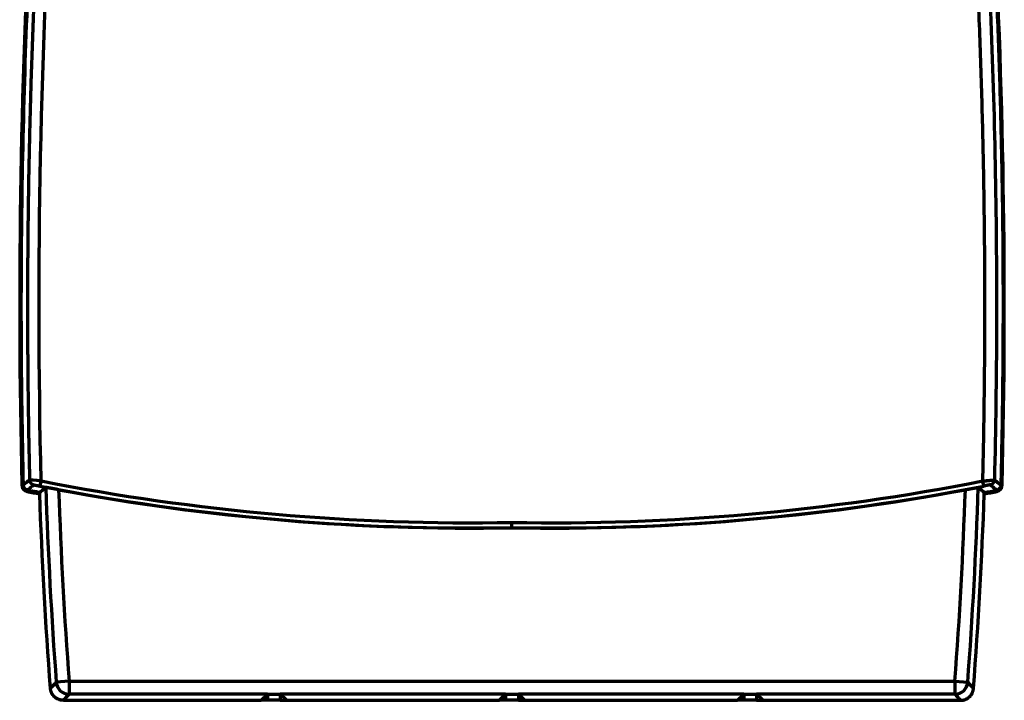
# Model space of a CAD drawing. Header units: millimetres. Extents: x 3 to 536, y 18 to 406.
# Tile 7 of 8: x 459 to 536, y 159 to 212. Entities that reach past the tile are written whole.
import ezdxf

# ---------------------------------------------------------------- set-up
doc = ezdxf.new("R2010")
doc.units = ezdxf.units.MM
doc.layers.add('1', color=7, linetype='Continuous', true_color=0xffffff)

msp = doc.modelspace()

# ---------------------------------------------------------------- linework, layer by layer
at = {"layer": '1', "color": 252, "linetype": 'Continuous', "lineweight": 70}
for p, q in [((460.851, 175.888), (460.928, 176.28)), ((534.166, 175.888), (534.089, 176.28)), ((463.095, 160.718), (462.098, 160.644)), ((463.095, 160.718), (463.095, 159.718)), ((463.095, 160.718), (531.922, 160.718)), ((531.922, 160.718), (531.922, 159.718)), ((531.922, 160.718), (532.919, 160.644)), ((478.509, 159.718), (463.095, 159.718)), ((478.028, 159.238), (478.509, 159.718)), ((478.509, 159.238), (478.028, 159.238)), ((478.509, 159.718), (478.509, 159.238)), ((478.509, 159.718), (479.509, 159.718)), ((479.509, 159.238), (478.509, 159.238)), ((479.509, 159.718), (479.509, 159.238)), ((479.989, 159.238), (479.509, 159.718)), ((497.008, 159.718), (479.509, 159.718)), ((479.509, 159.238), (479.989, 159.238)), ((496.528, 159.238), (497.008, 159.718)), ((497.008, 159.238), (496.528, 159.238)), ((497.008, 159.718), (497.008, 159.238)), ((497.008, 159.718), (498.008, 159.718)), ((498.008, 159.238), (497.008, 159.238)), ((498.489, 159.238), (498.008, 159.718)), ((498.008, 159.718), (498.008, 159.238)), ((515.508, 159.718), (498.008, 159.718)), ((498.008, 159.238), (498.489, 159.238)), ((515.028, 159.238), (515.508, 159.718)), ((515.508, 159.238), (515.028, 159.238)), ((515.508, 159.718), (515.508, 159.238)), ((515.508, 159.718), (516.508, 159.718)), ((516.508, 159.238), (515.508, 159.238)), ((516.508, 159.718), (516.508, 159.238)), ((516.988, 159.238), (516.508, 159.718)), ((531.922, 159.718), (516.508, 159.718)), ((516.508, 159.238), (516.988, 159.238))]:
    msp.add_line(p, q, dxfattribs=at)
for centre, radius, start, end in [((1029.276, 189.947), 570.017, 176.56693, 181.40705), ((-34.259, 189.947), 570.017, 358.59295, 3.28204), ((494.396, 347.05), 174.018, 258.91157, 271.02494), ((500.621, 347.05), 174.018, 268.97506, 281.08843), ((494.396, 347.05), 175.025, 258.61053, 258.93869), ((494.396, 347.05), 174.418, 258.91157, 271.02317), ((836.623, 188.511), 375.56, 181.94291, 184.25528), ((836.623, 188.511), 374.56, 181.97475, 184.25528), ((494.396, 347.05), 174.427, 259.39186, 271.02312), ((500.621, 347.05), 174.418, 268.978, 281.08843), ((500.621, 347.05), 174.427, 268.97805, 280.60814), ((158.394, 188.511), 374.56, 355.74472, 358.02525), ((158.394, 188.511), 375.56, 355.74472, 358.05709), ((500.621, 347.05), 175.025, 281.06131, 281.38947)]:
    msp.add_arc(centre, radius, start, end, dxfattribs=at)
for centre, major_axis, ratio, start_param, end_param in [((460.426, 176.371), (0.255, -0.308), 0.999747, 4.045362, 5.395789), ((534.591, 176.371), (-0.255, -0.308), 0.999747, 0.887396, 2.237823), ((463.095, 160.718), (-0.733, 0.68), 0.999716, 0.822669, 2.318914), ((531.922, 160.718), (0.733, 0.68), 0.999716, 3.964272, 5.460517)]:
    msp.add_ellipse(centre, major_axis=major_axis, ratio=ratio, start_param=start_param, end_param=end_param, dxfattribs=at)
for points, degree in [([(460.928, 176.28), (460.526, 193.11), (460.872, 209.906), (461.959, 226.665)], 3), ([(534.089, 176.28), (534.69, 201.496), (533.058, 226.665)], 2), ([(534.638, 224.012), (536.076, 200), (535.486, 175.952)], 2), ([(460.026, 176.361), (459.861, 176.225), (459.696, 176.088), (459.531, 175.952)], 3), ([(460.928, 176.28), (460.45, 176.327), (460.034, 176.365), (460.026, 176.361)], 3), ([(460.812, 175.379), (459.852, 175.57)], 1), ([(460.815, 175.277), (460.812, 175.379)], 1), ([(461.653, 160.163), (461.272, 165.194), (460.993, 170.234), (460.815, 175.277)], 3), ([(533.364, 160.163), (533.745, 165.194), (534.024, 170.234), (534.201, 175.277)], 3), ([(534.201, 175.277), (534.203, 175.311), (534.204, 175.345), (534.205, 175.379)], 3), ([(534.205, 175.379), (534.525, 175.442), (534.845, 175.506), (535.165, 175.57)], 3), ([(497.51, 172.659), (497.51, 172.656), (497.51, 172.653), (497.51, 172.651)], 3), ([(462.098, 160.644), (461.95, 160.484), (461.801, 160.323), (461.653, 160.163)], 3), ([(462.65, 159.238), (462.798, 159.398), (462.947, 159.558), (463.095, 159.718)], 3), ([(462.65, 159.238), (478.028, 159.238)], 1), ([(479.989, 159.238), (496.528, 159.238)], 1), ([(498.489, 159.238), (515.028, 159.238)], 1), ([(516.988, 159.238), (532.367, 159.238)], 1), ([(532.367, 159.238), (531.922, 159.718)], 1)]:
    msp.add_open_spline(points, degree=degree, dxfattribs=at)
for points, degree, knots in [([(534.132, 223.91), (534.605, 215.996), (534.914, 208.072), (535.201, 192.217), (535.179, 184.287), (534.991, 176.361)], 3, [0, 0, 0, 0, 0.5, 0.5, 1, 1, 1, 1]), ([(460.298, 222.641), (459.851, 214.869), (459.277, 199.307), (459.34, 183.735), (459.531, 175.952)], 3, [0, 0, 0, 0, 0.49997, 1, 1, 1, 1]), ([(459.431, 175.95), (459.432, 175.921), (459.438, 175.866), (459.453, 175.812), (459.473, 175.759), (459.485, 175.733), (459.514, 175.685), (459.53, 175.662), (459.566, 175.619), (459.586, 175.599), (459.629, 175.563), (459.651, 175.547), (459.7, 175.518), (459.725, 175.505), (459.778, 175.485), (459.804, 175.478), (459.832, 175.472)], 3, [0, 0, 0, 0, 0.125, 0.25, 0.25, 0.375, 0.375, 0.5, 0.5, 0.625, 0.625, 0.75, 0.75, 0.875, 0.875, 1, 1, 1, 1]), ([(459.531, 175.952), (459.532, 175.931), (459.534, 175.91), (459.542, 175.867), (459.548, 175.846), (459.563, 175.803), (459.573, 175.782), (459.596, 175.742), (459.61, 175.723), (459.64, 175.687), (459.656, 175.671), (459.692, 175.641), (459.711, 175.628), (459.75, 175.605), (459.77, 175.595), (459.811, 175.58), (459.832, 175.574), (459.852, 175.57)], 3, [0, 0, 0, 0, 0.125, 0.125, 0.25, 0.25, 0.375, 0.375, 0.5, 0.5, 0.625, 0.625, 0.75, 0.75, 0.875, 0.875, 1, 1, 1, 1]), ([(460.347, 175.978), (460.348, 175.978), (460.348, 175.979), (460.348, 175.979), (460.349, 175.979), (460.35, 175.979), (460.352, 175.979), (460.354, 175.978), (460.356, 175.978), (460.358, 175.978), (460.361, 175.978), (460.365, 175.977), (460.369, 175.977), (460.373, 175.976), (460.378, 175.975), (460.383, 175.974), (460.396, 175.972), (460.419, 175.969), (460.451, 175.963), (460.478, 175.958), (460.503, 175.954), (460.531, 175.949), (460.568, 175.942), (460.612, 175.934), (460.653, 175.926), (460.689, 175.919), (460.716, 175.914), (460.741, 175.909), (460.766, 175.904), (460.789, 175.9), (460.811, 175.896), (460.831, 175.892), (460.844, 175.889), (460.851, 175.888)], 3, [0, 0, 0, 0, 0.014125, 0.028612, 0.043459, 0.058665, 0.07423, 0.090153, 0.106435, 0.123076, 0.140079, 0.157444, 0.175174, 0.193272, 0.211741, 0.230585, 0.249806, 0.340845, 0.412723, 0.465637, 0.499584, 0.551889, 0.610914, 0.676733, 0.749471, 0.787301, 0.823271, 0.857385, 0.889645, 0.920046, 0.948581, 0.975238, 1, 1, 1, 1]), ([(534.089, 176.28), (534.094, 176.281), (534.104, 176.282), (534.118, 176.283), (534.133, 176.284), (534.147, 176.286), (534.161, 176.287), (534.175, 176.289), (534.189, 176.29), (534.203, 176.291), (534.217, 176.292), (534.231, 176.294), (534.244, 176.295), (534.257, 176.296), (534.271, 176.297), (534.284, 176.299), (534.296, 176.3), (534.309, 176.301), (534.322, 176.302), (534.334, 176.303), (534.346, 176.304), (534.358, 176.305), (534.37, 176.306), (534.382, 176.308), (534.393, 176.309), (534.404, 176.31), (534.415, 176.311), (534.426, 176.312), (534.437, 176.313), (534.447, 176.314), (534.458, 176.315), (534.468, 176.315), (534.477, 176.316), (534.487, 176.317), (534.496, 176.318), (534.506, 176.319), (534.515, 176.32), (534.523, 176.321), (534.532, 176.322), (534.54, 176.322), (534.549, 176.323), (534.557, 176.324), (534.564, 176.325), (534.572, 176.325), (534.579, 176.326), (534.587, 176.327), (534.594, 176.328), (534.6, 176.328), (534.607, 176.329), (534.613, 176.329), (534.62, 176.33), (534.626, 176.331), (534.631, 176.331), (534.637, 176.332), (534.643, 176.332), (534.648, 176.333), (534.653, 176.333), (534.658, 176.334), (534.663, 176.334), (534.667, 176.335), (534.672, 176.335), (534.676, 176.336), (534.68, 176.336), (534.684, 176.337), (534.688, 176.337), (534.691, 176.337), (534.695, 176.338), (534.698, 176.338), (534.701, 176.338), (534.704, 176.339), (534.707, 176.339), (534.71, 176.339), (534.712, 176.34), (534.714, 176.34), (534.717, 176.34), (534.719, 176.34), (534.728, 176.341), (534.744, 176.342), (534.766, 176.344), (534.788, 176.346), (534.809, 176.348), (534.828, 176.35), (534.847, 176.351), (534.864, 176.353), (534.88, 176.354), (534.895, 176.355), (534.91, 176.356), (534.922, 176.357), (534.934, 176.358), (534.945, 176.359), (534.954, 176.36), (534.963, 176.36), (534.97, 176.361), (534.976, 176.361), (534.981, 176.361), (534.985, 176.361), (534.988, 176.361), (534.99, 176.361), (534.991, 176.361), (534.991, 176.361)], 3, [0, 0, 0, 0, 0.010446, 0.02084, 0.031177, 0.041456, 0.051672, 0.061824, 0.071909, 0.081923, 0.091865, 0.10173, 0.111518, 0.121225, 0.130849, 0.140387, 0.149838, 0.159198, 0.168465, 0.177637, 0.186713, 0.195689, 0.204564, 0.213337, 0.222004, 0.230565, 0.239017, 0.24736, 0.25559, 0.263707, 0.271709, 0.279594, 0.287362, 0.295011, 0.30254, 0.309947, 0.317232, 0.324392, 0.331428, 0.338339, 0.345122, 0.351778, 0.358306, 0.364704, 0.370972, 0.37711, 0.383116, 0.388991, 0.394733, 0.400342, 0.405818, 0.41116, 0.416368, 0.42144, 0.426378, 0.43118, 0.435847, 0.440377, 0.444772, 0.449029, 0.453151, 0.457135, 0.460982, 0.464692, 0.468265, 0.471701, 0.474999, 0.478159, 0.481181, 0.484066, 0.486813, 0.489423, 0.491894, 0.494228, 0.496423, 0.498481, 0.500401, 0.524115, 0.547832, 0.571533, 0.595205, 0.618831, 0.642396, 0.665884, 0.689282, 0.712573, 0.735745, 0.758783, 0.781674, 0.804405, 0.826964, 0.849339, 0.871521, 0.893497, 0.91526, 0.936799, 0.958107, 0.979176, 1, 1, 1, 1]), ([(534.669, 175.978), (534.669, 175.978), (534.669, 175.979), (534.668, 175.979), (534.667, 175.979), (534.666, 175.979), (534.665, 175.979), (534.663, 175.978), (534.661, 175.978), (534.659, 175.978), (534.657, 175.978), (534.654, 175.977), (534.651, 175.977), (534.648, 175.977), (534.644, 175.976), (534.641, 175.976), (534.637, 175.975), (534.632, 175.974), (534.623, 175.973), (534.607, 175.97), (534.581, 175.966), (534.551, 175.96), (534.517, 175.954), (534.481, 175.948), (534.441, 175.941), (534.399, 175.933), (534.363, 175.926), (534.335, 175.92), (534.314, 175.916), (534.294, 175.913), (534.273, 175.908), (534.252, 175.904), (534.231, 175.9), (534.209, 175.896), (534.188, 175.892), (534.173, 175.889), (534.166, 175.888)], 3, [0, 0, 0, 0, 0.015006, 0.029932, 0.044787, 0.059579, 0.074314, 0.089002, 0.103651, 0.118267, 0.132861, 0.147439, 0.16201, 0.176583, 0.191165, 0.205764, 0.22039, 0.23505, 0.249752, 0.312354, 0.374449, 0.436655, 0.499586, 0.562101, 0.6242, 0.686467, 0.749479, 0.777482, 0.805329, 0.833068, 0.860749, 0.888421, 0.916133, 0.943934, 0.971874, 1, 1, 1, 1]), ([(535.165, 175.57), (535.082, 175.638), (534.917, 175.774), (534.752, 175.91), (534.669, 175.978)], 3, [0, 0, 0, 0, 0.500395, 1, 1, 1, 1]), ([(534.991, 176.361), (535.073, 176.293), (535.238, 176.157), (535.403, 176.02), (535.486, 175.952)], 3, [0, 0, 0, 0, 0.499516, 1, 1, 1, 1]), ([(535.486, 175.952), (535.482, 175.814), (535.392, 175.705), (535.304, 175.598), (535.165, 175.57)], 2, [0, 0, 0, 0.5, 0.5, 1, 1, 1]), ([(535.185, 175.472), (535.212, 175.478), (535.266, 175.493), (535.317, 175.518), (535.365, 175.547), (535.388, 175.563), (535.431, 175.599), (535.451, 175.619), (535.487, 175.662), (535.503, 175.685), (535.531, 175.733), (535.543, 175.759), (535.563, 175.812), (535.571, 175.839), (535.582, 175.894), (535.585, 175.921), (535.586, 175.95)], 3, [0, 0, 0, 0, 0.125, 0.25, 0.25, 0.375, 0.375, 0.5, 0.5, 0.625, 0.625, 0.75, 0.75, 0.875, 0.875, 1, 1, 1, 1]), ([(460.812, 175.379), (460.897, 175.452), (460.983, 175.525), (461.138, 175.658), (461.209, 175.718), (461.279, 175.778)], 3, [0, 0, 0, 0, 0.549451, 0.549451, 1, 1, 1, 1]), ([(462.285, 175.604), (462.22, 175.616), (462.156, 175.628), (462.062, 175.645), (462.031, 175.651), (461.984, 175.66), (461.969, 175.663), (461.938, 175.668), (461.923, 175.671), (461.848, 175.685), (461.791, 175.695), (461.709, 175.71), (461.683, 175.714), (461.645, 175.721), (461.632, 175.723), (461.608, 175.728), (461.596, 175.73), (461.537, 175.74), (461.495, 175.747), (461.449, 175.755), (461.44, 175.756), (461.422, 175.759), (461.414, 175.76), (461.39, 175.764), (461.375, 175.767), (461.336, 175.773), (461.316, 175.775), (461.298, 175.777), (461.295, 175.778), (461.29, 175.778), (461.283, 175.779), (461.279, 175.778), (461.279, 175.778)], 3, [0, 0, 0, 0, 0.125, 0.125, 0.1875, 0.1875, 0.21875, 0.21875, 0.25, 0.25, 0.375, 0.375, 0.4375, 0.4375, 0.46875, 0.46875, 0.5, 0.5, 0.625, 0.625, 0.65625, 0.65625, 0.6875, 0.6875, 0.75, 0.75, 0.875, 0.875, 0.90625, 0.90625, 0.9375, 1, 1, 1, 1]), ([(532.732, 175.604), (532.797, 175.616), (532.86, 175.628), (532.955, 175.645), (532.986, 175.651), (533.032, 175.66), (533.048, 175.663), (533.079, 175.668), (533.094, 175.671), (533.169, 175.685), (533.226, 175.695), (533.307, 175.71), (533.334, 175.714), (533.372, 175.721), (533.385, 175.723), (533.409, 175.728), (533.421, 175.73), (533.479, 175.74), (533.521, 175.747), (533.568, 175.755), (533.577, 175.756), (533.595, 175.759), (533.603, 175.76), (533.627, 175.764), (533.642, 175.767), (533.681, 175.773), (533.701, 175.775), (533.719, 175.777), (533.722, 175.778), (533.727, 175.778), (533.734, 175.779), (533.737, 175.778), (533.738, 175.778)], 3, [0, 0, 0, 0, 0.125, 0.125, 0.1875, 0.1875, 0.21875, 0.21875, 0.25, 0.25, 0.375, 0.375, 0.4375, 0.4375, 0.46875, 0.46875, 0.5, 0.5, 0.625, 0.625, 0.65625, 0.65625, 0.6875, 0.6875, 0.75, 0.75, 0.875, 0.875, 0.90625, 0.90625, 0.9375, 1, 1, 1, 1]), ([(534.205, 175.379), (534.119, 175.452), (534.034, 175.525), (533.878, 175.658), (533.808, 175.718), (533.738, 175.778)], 3, [0, 0, 0, 0, 0.549451, 0.549451, 1, 1, 1, 1]), ([(497.508, 172.659), (497.508, 172.66), (497.508, 172.663), (497.508, 172.671), (497.508, 172.674), (497.508, 172.682), (497.508, 172.687), (497.508, 172.702), (497.508, 172.714), (497.508, 172.736), (497.508, 172.744), (497.508, 172.761), (497.508, 172.77), (497.508, 172.797), (497.508, 172.817), (497.508, 172.85), (497.508, 172.861), (497.508, 172.884), (497.508, 172.896), (497.508, 172.932), (497.508, 172.956), (497.508, 172.995), (497.508, 173.008), (497.508, 173.027), (497.508, 173.034), (497.508, 173.047), (497.508, 173.053), (497.508, 173.059)], 3, [0, 0, 0, 0, 0.125, 0.125, 0.1875, 0.1875, 0.25, 0.25, 0.375, 0.375, 0.4375, 0.4375, 0.5, 0.5, 0.625, 0.625, 0.6875, 0.6875, 0.75, 0.75, 0.875, 0.875, 0.9375, 0.9375, 0.96875, 0.96875, 1, 1, 1, 1]), ([(462.65, 159.238), (462.645, 159.238), (462.635, 159.238), (462.62, 159.239), (462.605, 159.239), (462.59, 159.24), (462.576, 159.241), (462.561, 159.242), (462.546, 159.244), (462.531, 159.245), (462.517, 159.247), (462.502, 159.249), (462.487, 159.251), (462.473, 159.254), (462.458, 159.257), (462.444, 159.26), (462.429, 159.263), (462.415, 159.266), (462.401, 159.27), (462.387, 159.273), (462.373, 159.277), (462.359, 159.281), (462.345, 159.286), (462.331, 159.29), (462.317, 159.295), (462.304, 159.3), (462.29, 159.305), (462.277, 159.31), (462.263, 159.316), (462.25, 159.321), (462.237, 159.327), (462.224, 159.333), (462.212, 159.339), (462.199, 159.345), (462.187, 159.352), (462.174, 159.358), (462.162, 159.365), (462.15, 159.372), (462.138, 159.379), (462.126, 159.386), (462.115, 159.393), (462.103, 159.4), (462.092, 159.408), (462.081, 159.415), (462.07, 159.423), (462.059, 159.431), (462.049, 159.439), (462.038, 159.447), (462.028, 159.455), (462.018, 159.463), (462.008, 159.471), (461.998, 159.479), (461.989, 159.488), (461.979, 159.496), (461.967, 159.508), (461.951, 159.522), (461.933, 159.541), (461.915, 159.56), (461.897, 159.58), (461.879, 159.6), (461.862, 159.622), (461.845, 159.644), (461.829, 159.666), (461.813, 159.69), (461.798, 159.714), (461.783, 159.739), (461.769, 159.764), (461.756, 159.79), (461.743, 159.816), (461.731, 159.843), (461.72, 159.87), (461.709, 159.898), (461.699, 159.926), (461.69, 159.955), (461.682, 159.984), (461.675, 160.013), (461.669, 160.043), (461.663, 160.073), (461.659, 160.103), (461.655, 160.133), (461.653, 160.153), (461.653, 160.163)], 3, [0, 0, 0, 0, 0.009901, 0.019807, 0.029719, 0.039633, 0.04955, 0.059466, 0.069382, 0.079294, 0.089203, 0.099105, 0.109001, 0.118888, 0.128764, 0.138629, 0.148481, 0.158318, 0.168139, 0.177942, 0.187727, 0.197491, 0.207233, 0.216952, 0.226646, 0.236314, 0.245955, 0.255567, 0.265149, 0.274699, 0.284217, 0.2937, 0.303149, 0.31256, 0.321934, 0.33127, 0.340565, 0.349818, 0.35903, 0.368198, 0.377321, 0.386399, 0.39543, 0.404414, 0.413349, 0.422235, 0.43107, 0.439854, 0.448585, 0.457264, 0.465889, 0.474459, 0.482974, 0.491433, 0.499835, 0.517034, 0.534465, 0.552124, 0.570002, 0.588094, 0.60639, 0.624883, 0.643565, 0.662426, 0.681457, 0.700648, 0.719989, 0.739469, 0.759076, 0.7788, 0.798629, 0.818552, 0.838555, 0.858627, 0.878755, 0.898927, 0.91913, 0.939352, 0.959579, 0.979799, 1, 1, 1, 1]), ([(532.367, 159.238), (532.372, 159.238), (532.382, 159.238), (532.397, 159.239), (532.412, 159.239), (532.426, 159.24), (532.441, 159.241), (532.456, 159.242), (532.471, 159.244), (532.486, 159.245), (532.5, 159.247), (532.515, 159.249), (532.53, 159.251), (532.544, 159.254), (532.559, 159.257), (532.573, 159.26), (532.588, 159.263), (532.602, 159.266), (532.616, 159.27), (532.63, 159.273), (532.644, 159.277), (532.658, 159.281), (532.672, 159.286), (532.686, 159.29), (532.7, 159.295), (532.713, 159.3), (532.727, 159.305), (532.74, 159.31), (532.754, 159.316), (532.767, 159.321), (532.78, 159.327), (532.793, 159.333), (532.805, 159.339), (532.818, 159.346), (532.83, 159.352), (532.843, 159.358), (532.855, 159.365), (532.867, 159.372), (532.879, 159.379), (532.891, 159.386), (532.902, 159.393), (532.914, 159.401), (532.925, 159.408), (532.936, 159.416), (532.947, 159.423), (532.958, 159.431), (532.968, 159.439), (532.979, 159.447), (532.989, 159.455), (532.999, 159.463), (533.009, 159.471), (533.019, 159.48), (533.029, 159.488), (533.038, 159.496), (533.05, 159.508), (533.066, 159.523), (533.084, 159.541), (533.103, 159.56), (533.12, 159.58), (533.138, 159.601), (533.155, 159.622), (533.172, 159.644), (533.188, 159.667), (533.204, 159.69), (533.219, 159.714), (533.234, 159.739), (533.248, 159.764), (533.261, 159.79), (533.274, 159.816), (533.286, 159.843), (533.297, 159.871), (533.308, 159.898), (533.317, 159.927), (533.326, 159.955), (533.334, 159.984), (533.342, 160.013), (533.348, 160.043), (533.353, 160.073), (533.358, 160.103), (533.362, 160.133), (533.363, 160.153), (533.364, 160.163)], 3, [0, 0, 0, 0, 0.009907, 0.01982, 0.029738, 0.039659, 0.049582, 0.059505, 0.069427, 0.079346, 0.089261, 0.099171, 0.109073, 0.118966, 0.12885, 0.138721, 0.14858, 0.158424, 0.168251, 0.178062, 0.187853, 0.197624, 0.207373, 0.217098, 0.226799, 0.236474, 0.246122, 0.25574, 0.265329, 0.274886, 0.28441, 0.293901, 0.303355, 0.312774, 0.322155, 0.331496, 0.340798, 0.350058, 0.359276, 0.36845, 0.37758, 0.386664, 0.395702, 0.404692, 0.413633, 0.422525, 0.431366, 0.440156, 0.448894, 0.457578, 0.466209, 0.474785, 0.483306, 0.491771, 0.500178, 0.517365, 0.534785, 0.552432, 0.570298, 0.588376, 0.60666, 0.625141, 0.643809, 0.662657, 0.681675, 0.700852, 0.720179, 0.739645, 0.759239, 0.77895, 0.798765, 0.818673, 0.838663, 0.858721, 0.878835, 0.898994, 0.919183, 0.939391, 0.959605, 0.979812, 1, 1, 1, 1]), ([(532.919, 160.644), (532.993, 160.564), (533.142, 160.403), (533.29, 160.243), (533.364, 160.163)], 3, [0, 0, 0, 0, 0.499821, 1, 1, 1, 1])]:
    msp.add_open_spline(points, degree=degree, knots=knots, dxfattribs=at)
for points, weights in [([(460.805, 222.541), (459.922, 207.177), (459.661, 191.784), (460.026, 176.361)], [0.999999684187, 0.999999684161, 0.999999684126, 0.999999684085]), ([(459.852, 175.57), (460.017, 175.706), (460.182, 175.842), (460.347, 175.978)], [0.99999999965, 0.999999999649, 0.999999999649, 0.999999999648])]:
    msp.add_rational_spline(points, weights, degree=3, dxfattribs=at)

doc.saveas('drawing.dxf')
